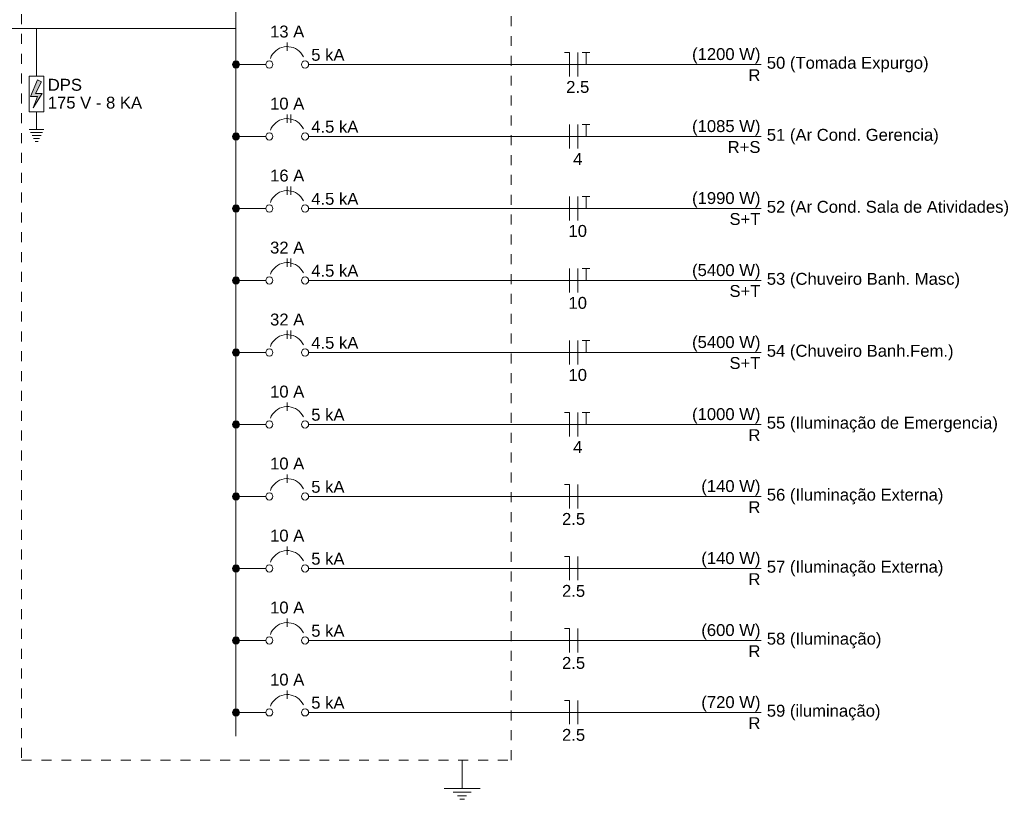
# Model space of a CAD drawing. Header units: millimetres. Extents: x -8 to 220, y -114 to 51.
# Tile 74 of 82: x 168 to 180, y -47 to -37. Entities that reach past the tile are written whole.
import ezdxf

# ---------------------------------------------------------------- set-up
doc = ezdxf.new("R2010")
doc.units = ezdxf.units.MM
doc.header["$MEASUREMENT"] = 0
doc.linetypes.add('JIS_02_1.2', pattern=[0.25, 0.125, -0.125])
for name, color, linetype, lineweight in [('DI-Barramento', 6, 'Continuous', 5), ('DI-Disjuntor', 1, 'Continuous', 5), ('DI-Fios', 3, 'Continuous', 5), ('DI-Linhas do diagrama', 9, 'Continuous', 5), ('DI-Pontilhado', 7, 'JIS_02_1.2', 5), ('DI-Textos do diagrama', 7, 'Continuous', 5)]:
    doc.layers.add(name, color=color, linetype=linetype, lineweight=lineweight)
doc.styles.add('Arial', font='arial.ttf')

msp = doc.modelspace()

# ---------------------------------------------------------------- hatches: boundary and pattern name
at = {"layer": 'DI-Textos do diagrama', "linetype": 'Continuous'}
for color, points in [(256, [(170.728, -37.285), (170.728, -37.281), (170.727, -37.277), (170.726, -37.273), (170.725, -37.269), (170.724, -37.266), (170.722, -37.262), (170.72, -37.259), (170.717, -37.256), (170.715, -37.253), (170.712, -37.25), (170.709, -37.248), (170.706, -37.246), (170.702, -37.244), (170.698, -37.242), (170.695, -37.241), (170.691, -37.24), (170.687, -37.24), (170.683, -37.24), (170.679, -37.24), (170.675, -37.24), (170.671, -37.241), (170.668, -37.242), (170.664, -37.244), (170.661, -37.246), (170.657, -37.248), (170.654, -37.25), (170.651, -37.253), (170.649, -37.256), (170.646, -37.259), (170.644, -37.262), (170.642, -37.266), (170.641, -37.269), (170.64, -37.273), (170.639, -37.277), (170.638, -37.281), (170.638, -37.285), (170.638, -37.289), (170.639, -37.292), (170.64, -37.296), (170.641, -37.3), (170.642, -37.304), (170.644, -37.307), (170.646, -37.31), (170.649, -37.314), (170.651, -37.316), (170.654, -37.319), (170.657, -37.322), (170.661, -37.324), (170.664, -37.325), (170.668, -37.327), (170.671, -37.328), (170.675, -37.329), (170.679, -37.33), (170.683, -37.33), (170.687, -37.33), (170.691, -37.329), (170.695, -37.328), (170.698, -37.327), (170.702, -37.325), (170.706, -37.324), (170.709, -37.322), (170.712, -37.319), (170.715, -37.316), (170.717, -37.314), (170.72, -37.31), (170.722, -37.307), (170.724, -37.304), (170.725, -37.3), (170.726, -37.296), (170.727, -37.292), (170.728, -37.289)]), (7, [(168.234, -37.503), (168.159, -37.651), (168.242, -37.651), (168.129, -37.831), (168.182, -37.687), (168.096, -37.687), (168.182, -37.48)]), (256, [(170.728, -38.192), (170.728, -38.188), (170.727, -38.184), (170.726, -38.181), (170.725, -38.177), (170.724, -38.173), (170.722, -38.17), (170.72, -38.166), (170.717, -38.163), (170.715, -38.16), (170.712, -38.158), (170.709, -38.155), (170.706, -38.153), (170.702, -38.151), (170.698, -38.15), (170.695, -38.149), (170.691, -38.148), (170.687, -38.147), (170.683, -38.147), (170.679, -38.147), (170.675, -38.148), (170.671, -38.149), (170.668, -38.15), (170.664, -38.151), (170.661, -38.153), (170.657, -38.155), (170.654, -38.158), (170.651, -38.16), (170.649, -38.163), (170.646, -38.166), (170.644, -38.17), (170.642, -38.173), (170.641, -38.177), (170.64, -38.181), (170.639, -38.184), (170.638, -38.188), (170.638, -38.192), (170.638, -38.196), (170.639, -38.2), (170.64, -38.204), (170.641, -38.208), (170.642, -38.211), (170.644, -38.215), (170.646, -38.218), (170.649, -38.221), (170.651, -38.224), (170.654, -38.227), (170.657, -38.229), (170.661, -38.231), (170.664, -38.233), (170.668, -38.234), (170.671, -38.236), (170.675, -38.236), (170.679, -38.237), (170.683, -38.237), (170.687, -38.237), (170.691, -38.236), (170.695, -38.236), (170.698, -38.234), (170.702, -38.233), (170.706, -38.231), (170.709, -38.229), (170.712, -38.227), (170.715, -38.224), (170.717, -38.221), (170.72, -38.218), (170.722, -38.215), (170.724, -38.211), (170.725, -38.208), (170.726, -38.204), (170.727, -38.2), (170.728, -38.196)]), (256, [(170.728, -39.1), (170.728, -39.096), (170.727, -39.092), (170.726, -39.088), (170.725, -39.084), (170.724, -39.081), (170.722, -39.077), (170.72, -39.074), (170.717, -39.071), (170.715, -39.068), (170.712, -39.065), (170.709, -39.063), (170.706, -39.061), (170.702, -39.059), (170.698, -39.057), (170.695, -39.056), (170.691, -39.055), (170.687, -39.055), (170.683, -39.055), (170.679, -39.055), (170.675, -39.055), (170.671, -39.056), (170.668, -39.057), (170.664, -39.059), (170.661, -39.061), (170.657, -39.063), (170.654, -39.065), (170.651, -39.068), (170.649, -39.071), (170.646, -39.074), (170.644, -39.077), (170.642, -39.081), (170.641, -39.084), (170.64, -39.088), (170.639, -39.092), (170.638, -39.096), (170.638, -39.1), (170.638, -39.104), (170.639, -39.107), (170.64, -39.111), (170.641, -39.115), (170.642, -39.119), (170.644, -39.122), (170.646, -39.125), (170.649, -39.129), (170.651, -39.132), (170.654, -39.134), (170.657, -39.137), (170.661, -39.139), (170.664, -39.14), (170.668, -39.142), (170.671, -39.143), (170.675, -39.144), (170.679, -39.145), (170.683, -39.145), (170.687, -39.145), (170.691, -39.144), (170.695, -39.143), (170.698, -39.142), (170.702, -39.14), (170.706, -39.139), (170.709, -39.137), (170.712, -39.134), (170.715, -39.132), (170.717, -39.129), (170.72, -39.125), (170.722, -39.122), (170.724, -39.119), (170.725, -39.115), (170.726, -39.111), (170.727, -39.107), (170.728, -39.104)]), (256, [(170.728, -40.007), (170.728, -40.003), (170.727, -39.999), (170.726, -39.996), (170.725, -39.992), (170.724, -39.988), (170.722, -39.985), (170.72, -39.981), (170.717, -39.978), (170.715, -39.975), (170.712, -39.973), (170.709, -39.97), (170.706, -39.968), (170.702, -39.966), (170.698, -39.965), (170.695, -39.964), (170.691, -39.963), (170.687, -39.962), (170.683, -39.962), (170.679, -39.962), (170.675, -39.963), (170.671, -39.964), (170.668, -39.965), (170.664, -39.966), (170.661, -39.968), (170.657, -39.97), (170.654, -39.973), (170.651, -39.975), (170.649, -39.978), (170.646, -39.981), (170.644, -39.985), (170.642, -39.988), (170.641, -39.992), (170.64, -39.996), (170.639, -39.999), (170.638, -40.003), (170.638, -40.007), (170.638, -40.011), (170.639, -40.015), (170.64, -40.019), (170.641, -40.023), (170.642, -40.026), (170.644, -40.03), (170.646, -40.033), (170.649, -40.036), (170.651, -40.039), (170.654, -40.042), (170.657, -40.044), (170.661, -40.046), (170.664, -40.048), (170.668, -40.049), (170.671, -40.051), (170.675, -40.051), (170.679, -40.052), (170.683, -40.052), (170.687, -40.052), (170.691, -40.051), (170.695, -40.051), (170.698, -40.049), (170.702, -40.048), (170.706, -40.046), (170.709, -40.044), (170.712, -40.042), (170.715, -40.039), (170.717, -40.036), (170.72, -40.033), (170.722, -40.03), (170.724, -40.026), (170.725, -40.023), (170.726, -40.019), (170.727, -40.015), (170.728, -40.011)]), (256, [(170.728, -40.915), (170.728, -40.911), (170.727, -40.907), (170.726, -40.903), (170.725, -40.899), (170.724, -40.896), (170.722, -40.892), (170.72, -40.889), (170.717, -40.886), (170.715, -40.883), (170.712, -40.88), (170.709, -40.878), (170.706, -40.876), (170.702, -40.874), (170.698, -40.872), (170.695, -40.871), (170.691, -40.87), (170.687, -40.87), (170.683, -40.87), (170.679, -40.87), (170.675, -40.87), (170.671, -40.871), (170.668, -40.872), (170.664, -40.874), (170.661, -40.876), (170.657, -40.878), (170.654, -40.88), (170.651, -40.883), (170.649, -40.886), (170.646, -40.889), (170.644, -40.892), (170.642, -40.896), (170.641, -40.899), (170.64, -40.903), (170.639, -40.907), (170.638, -40.911), (170.638, -40.915), (170.638, -40.919), (170.639, -40.922), (170.64, -40.926), (170.641, -40.93), (170.642, -40.934), (170.644, -40.937), (170.646, -40.94), (170.649, -40.944), (170.651, -40.947), (170.654, -40.949), (170.657, -40.952), (170.661, -40.954), (170.664, -40.955), (170.668, -40.957), (170.671, -40.958), (170.675, -40.959), (170.679, -40.96), (170.683, -40.96), (170.687, -40.96), (170.691, -40.959), (170.695, -40.958), (170.698, -40.957), (170.702, -40.955), (170.706, -40.954), (170.709, -40.952), (170.712, -40.949), (170.715, -40.947), (170.717, -40.944), (170.72, -40.94), (170.722, -40.937), (170.724, -40.934), (170.725, -40.93), (170.726, -40.926), (170.727, -40.922), (170.728, -40.919)]), (256, [(170.728, -41.822), (170.728, -41.818), (170.727, -41.814), (170.726, -41.811), (170.725, -41.807), (170.724, -41.803), (170.722, -41.8), (170.72, -41.796), (170.717, -41.793), (170.715, -41.79), (170.712, -41.788), (170.709, -41.785), (170.706, -41.783), (170.702, -41.781), (170.698, -41.78), (170.695, -41.779), (170.691, -41.778), (170.687, -41.777), (170.683, -41.777), (170.679, -41.777), (170.675, -41.778), (170.671, -41.779), (170.668, -41.78), (170.664, -41.781), (170.661, -41.783), (170.657, -41.785), (170.654, -41.788), (170.651, -41.79), (170.649, -41.793), (170.646, -41.796), (170.644, -41.8), (170.642, -41.803), (170.641, -41.807), (170.64, -41.811), (170.639, -41.814), (170.638, -41.818), (170.638, -41.822), (170.638, -41.826), (170.639, -41.83), (170.64, -41.834), (170.641, -41.838), (170.642, -41.841), (170.644, -41.845), (170.646, -41.848), (170.649, -41.851), (170.651, -41.854), (170.654, -41.857), (170.657, -41.859), (170.661, -41.861), (170.664, -41.863), (170.668, -41.864), (170.671, -41.866), (170.675, -41.867), (170.679, -41.867), (170.683, -41.867), (170.687, -41.867), (170.691, -41.867), (170.695, -41.866), (170.698, -41.864), (170.702, -41.863), (170.706, -41.861), (170.709, -41.859), (170.712, -41.857), (170.715, -41.854), (170.717, -41.851), (170.72, -41.848), (170.722, -41.845), (170.724, -41.841), (170.725, -41.838), (170.726, -41.834), (170.727, -41.83), (170.728, -41.826)]), (256, [(170.728, -42.73), (170.728, -42.726), (170.727, -42.722), (170.726, -42.718), (170.725, -42.714), (170.724, -42.711), (170.722, -42.707), (170.72, -42.704), (170.717, -42.701), (170.715, -42.698), (170.712, -42.695), (170.709, -42.693), (170.706, -42.691), (170.702, -42.689), (170.698, -42.687), (170.695, -42.686), (170.691, -42.685), (170.687, -42.685), (170.683, -42.685), (170.679, -42.685), (170.675, -42.685), (170.671, -42.686), (170.668, -42.687), (170.664, -42.689), (170.661, -42.691), (170.657, -42.693), (170.654, -42.695), (170.651, -42.698), (170.649, -42.701), (170.646, -42.704), (170.644, -42.707), (170.642, -42.711), (170.641, -42.714), (170.64, -42.718), (170.639, -42.722), (170.638, -42.726), (170.638, -42.73), (170.638, -42.734), (170.639, -42.738), (170.64, -42.741), (170.641, -42.745), (170.642, -42.749), (170.644, -42.752), (170.646, -42.755), (170.649, -42.759), (170.651, -42.762), (170.654, -42.764), (170.657, -42.767), (170.661, -42.769), (170.664, -42.77), (170.668, -42.772), (170.671, -42.773), (170.675, -42.774), (170.679, -42.775), (170.683, -42.775), (170.687, -42.775), (170.691, -42.774), (170.695, -42.773), (170.698, -42.772), (170.702, -42.77), (170.706, -42.769), (170.709, -42.767), (170.712, -42.764), (170.715, -42.762), (170.717, -42.759), (170.72, -42.755), (170.722, -42.752), (170.724, -42.749), (170.725, -42.745), (170.726, -42.741), (170.727, -42.738), (170.728, -42.734)]), (256, [(170.728, -43.637), (170.728, -43.633), (170.727, -43.629), (170.726, -43.626), (170.725, -43.622), (170.724, -43.618), (170.722, -43.615), (170.72, -43.611), (170.717, -43.608), (170.715, -43.605), (170.712, -43.603), (170.709, -43.6), (170.706, -43.598), (170.702, -43.596), (170.698, -43.595), (170.695, -43.594), (170.691, -43.593), (170.687, -43.592), (170.683, -43.592), (170.679, -43.592), (170.675, -43.593), (170.671, -43.594), (170.668, -43.595), (170.664, -43.596), (170.661, -43.598), (170.657, -43.6), (170.654, -43.603), (170.651, -43.605), (170.649, -43.608), (170.646, -43.611), (170.644, -43.615), (170.642, -43.618), (170.641, -43.622), (170.64, -43.626), (170.639, -43.629), (170.638, -43.633), (170.638, -43.637), (170.638, -43.641), (170.639, -43.645), (170.64, -43.649), (170.641, -43.653), (170.642, -43.656), (170.644, -43.66), (170.646, -43.663), (170.649, -43.666), (170.651, -43.669), (170.654, -43.672), (170.657, -43.674), (170.661, -43.676), (170.664, -43.678), (170.668, -43.679), (170.671, -43.681), (170.675, -43.682), (170.679, -43.682), (170.683, -43.682), (170.687, -43.682), (170.691, -43.682), (170.695, -43.681), (170.698, -43.679), (170.702, -43.678), (170.706, -43.676), (170.709, -43.674), (170.712, -43.672), (170.715, -43.669), (170.717, -43.666), (170.72, -43.663), (170.722, -43.66), (170.724, -43.656), (170.725, -43.653), (170.726, -43.649), (170.727, -43.645), (170.728, -43.641)]), (256, [(170.728, -44.545), (170.728, -44.541), (170.727, -44.537), (170.726, -44.533), (170.725, -44.529), (170.724, -44.526), (170.722, -44.522), (170.72, -44.519), (170.717, -44.516), (170.715, -44.513), (170.712, -44.51), (170.709, -44.508), (170.706, -44.506), (170.702, -44.504), (170.698, -44.502), (170.695, -44.501), (170.691, -44.5), (170.687, -44.5), (170.683, -44.5), (170.679, -44.5), (170.675, -44.5), (170.671, -44.501), (170.668, -44.502), (170.664, -44.504), (170.661, -44.506), (170.657, -44.508), (170.654, -44.51), (170.651, -44.513), (170.649, -44.516), (170.646, -44.519), (170.644, -44.522), (170.642, -44.526), (170.641, -44.529), (170.64, -44.533), (170.639, -44.537), (170.638, -44.541), (170.638, -44.545), (170.638, -44.549), (170.639, -44.553), (170.64, -44.556), (170.641, -44.56), (170.642, -44.564), (170.644, -44.567), (170.646, -44.571), (170.649, -44.574), (170.651, -44.577), (170.654, -44.579), (170.657, -44.582), (170.661, -44.584), (170.664, -44.585), (170.668, -44.587), (170.671, -44.588), (170.675, -44.589), (170.679, -44.59), (170.683, -44.59), (170.687, -44.59), (170.691, -44.589), (170.695, -44.588), (170.698, -44.587), (170.702, -44.585), (170.706, -44.584), (170.709, -44.582), (170.712, -44.579), (170.715, -44.577), (170.717, -44.574), (170.72, -44.571), (170.722, -44.567), (170.724, -44.564), (170.725, -44.56), (170.726, -44.556), (170.727, -44.553), (170.728, -44.549)]), (256, [(170.728, -45.452), (170.728, -45.448), (170.727, -45.444), (170.726, -45.441), (170.725, -45.437), (170.724, -45.433), (170.722, -45.43), (170.72, -45.426), (170.717, -45.423), (170.715, -45.42), (170.712, -45.418), (170.709, -45.415), (170.706, -45.413), (170.702, -45.411), (170.698, -45.41), (170.695, -45.409), (170.691, -45.408), (170.687, -45.407), (170.683, -45.407), (170.679, -45.407), (170.675, -45.408), (170.671, -45.409), (170.668, -45.41), (170.664, -45.411), (170.661, -45.413), (170.657, -45.415), (170.654, -45.418), (170.651, -45.42), (170.649, -45.423), (170.646, -45.426), (170.644, -45.43), (170.642, -45.433), (170.641, -45.437), (170.64, -45.441), (170.639, -45.444), (170.638, -45.448), (170.638, -45.452), (170.638, -45.456), (170.639, -45.46), (170.64, -45.464), (170.641, -45.468), (170.642, -45.471), (170.644, -45.475), (170.646, -45.478), (170.649, -45.481), (170.651, -45.484), (170.654, -45.487), (170.657, -45.489), (170.661, -45.491), (170.664, -45.493), (170.668, -45.494), (170.671, -45.496), (170.675, -45.497), (170.679, -45.497), (170.683, -45.497), (170.687, -45.497), (170.691, -45.497), (170.695, -45.496), (170.698, -45.494), (170.702, -45.493), (170.706, -45.491), (170.709, -45.489), (170.712, -45.487), (170.715, -45.484), (170.717, -45.481), (170.72, -45.478), (170.722, -45.475), (170.724, -45.471), (170.725, -45.468), (170.726, -45.464), (170.727, -45.46), (170.728, -45.456)])]:
    msp.add_hatch(color=color, dxfattribs=at).paths.add_polyline_path(points)

# ---------------------------------------------------------------- linework, layer by layer
at = {"layer": 'DI-Barramento'}
msp.add_line((170.683, -27.91), (170.683, -45.752), dxfattribs=at)
at = {"layer": 'DI-Disjuntor'}
for p, q in [((171.328, -37.112), (171.328, -37.007)), ((168.077, -37.431), (168.264, -37.431)), ((168.077, -37.881), (168.077, -37.431)), ((168.264, -37.431), (168.264, -37.881)), ((168.264, -37.881), (168.077, -37.881)), ((171.328, -38.02), (171.328, -37.915)), ((171.373, -38.02), (171.373, -37.915)), ((171.328, -38.927), (171.328, -38.822)), ((171.373, -38.927), (171.373, -38.822)), ((171.328, -39.835), (171.328, -39.73)), ((171.373, -39.835), (171.373, -39.73)), ((171.328, -40.742), (171.328, -40.637)), ((171.373, -40.742), (171.373, -40.637)), ((171.328, -41.65), (171.328, -41.545)), ((171.328, -42.557), (171.328, -42.452)), ((171.328, -43.465), (171.328, -43.36)), ((171.328, -44.372), (171.328, -44.267)), ((171.328, -45.28), (171.328, -45.175))]:
    msp.add_line(p, q, dxfattribs=at)
for points in [[(171.532, -37.19), (171.518, -37.164), (171.5, -37.14), (171.48, -37.119), (171.457, -37.1), (171.432, -37.085), (171.405, -37.073), (171.377, -37.065), (171.348, -37.061), (171.318, -37.06), (171.289, -37.063), (171.26, -37.07), (171.233, -37.081), (171.207, -37.095), (171.183, -37.112), (171.162, -37.133), (171.144, -37.156), (171.128, -37.181), (171.117, -37.208)], [(171.532, -38.097), (171.518, -38.071), (171.5, -38.048), (171.48, -38.026), (171.457, -38.008), (171.432, -37.993), (171.405, -37.981), (171.377, -37.973), (171.348, -37.968), (171.318, -37.967), (171.289, -37.971), (171.26, -37.978), (171.233, -37.988), (171.207, -38.002), (171.183, -38.02), (171.162, -38.04), (171.144, -38.063), (171.128, -38.088), (171.117, -38.115)], [(171.532, -39.005), (171.518, -38.979), (171.5, -38.955), (171.48, -38.934), (171.457, -38.915), (171.432, -38.9), (171.405, -38.888), (171.377, -38.88), (171.348, -38.876), (171.318, -38.875), (171.289, -38.878), (171.26, -38.885), (171.233, -38.896), (171.207, -38.91), (171.183, -38.927), (171.162, -38.948), (171.144, -38.971), (171.128, -38.996), (171.117, -39.023)], [(171.532, -39.912), (171.518, -39.886), (171.5, -39.863), (171.48, -39.841), (171.457, -39.823), (171.432, -39.808), (171.405, -39.796), (171.377, -39.788), (171.348, -39.783), (171.318, -39.782), (171.289, -39.786), (171.26, -39.793), (171.233, -39.803), (171.207, -39.817), (171.183, -39.835), (171.162, -39.855), (171.144, -39.878), (171.128, -39.903), (171.117, -39.93)], [(171.532, -40.82), (171.518, -40.794), (171.5, -40.77), (171.48, -40.749), (171.457, -40.73), (171.432, -40.715), (171.405, -40.703), (171.377, -40.695), (171.348, -40.691), (171.318, -40.69), (171.289, -40.693), (171.26, -40.7), (171.233, -40.711), (171.207, -40.725), (171.183, -40.742), (171.162, -40.763), (171.144, -40.786), (171.128, -40.811), (171.117, -40.838)], [(171.532, -41.727), (171.518, -41.701), (171.5, -41.678), (171.48, -41.656), (171.457, -41.638), (171.432, -41.623), (171.405, -41.611), (171.377, -41.603), (171.348, -41.598), (171.318, -41.597), (171.289, -41.601), (171.26, -41.608), (171.233, -41.618), (171.207, -41.632), (171.183, -41.65), (171.162, -41.67), (171.144, -41.693), (171.128, -41.718), (171.117, -41.745)], [(171.532, -42.635), (171.518, -42.609), (171.5, -42.585), (171.48, -42.564), (171.457, -42.545), (171.432, -42.53), (171.405, -42.518), (171.377, -42.51), (171.348, -42.506), (171.318, -42.505), (171.289, -42.508), (171.26, -42.515), (171.233, -42.526), (171.207, -42.54), (171.183, -42.557), (171.162, -42.578), (171.144, -42.601), (171.128, -42.626), (171.117, -42.653)], [(171.532, -43.542), (171.518, -43.516), (171.5, -43.493), (171.48, -43.471), (171.457, -43.453), (171.432, -43.438), (171.405, -43.426), (171.377, -43.418), (171.348, -43.413), (171.318, -43.412), (171.289, -43.416), (171.26, -43.423), (171.233, -43.433), (171.207, -43.447), (171.183, -43.465), (171.162, -43.485), (171.144, -43.508), (171.128, -43.533), (171.117, -43.56)], [(171.532, -44.45), (171.518, -44.424), (171.5, -44.4), (171.48, -44.379), (171.457, -44.36), (171.432, -44.345), (171.405, -44.333), (171.377, -44.325), (171.348, -44.321), (171.318, -44.32), (171.289, -44.323), (171.26, -44.33), (171.233, -44.341), (171.207, -44.355), (171.183, -44.372), (171.162, -44.393), (171.144, -44.416), (171.128, -44.441), (171.117, -44.468)], [(171.532, -45.357), (171.518, -45.331), (171.5, -45.308), (171.48, -45.286), (171.457, -45.268), (171.432, -45.253), (171.405, -45.241), (171.377, -45.233), (171.348, -45.228), (171.318, -45.227), (171.289, -45.231), (171.26, -45.238), (171.233, -45.248), (171.207, -45.262), (171.183, -45.28), (171.162, -45.3), (171.144, -45.323), (171.128, -45.348), (171.117, -45.375)]]:
    msp.add_lwpolyline(points, dxfattribs=at)
for centre in [(171.103, -37.285), (171.553, -37.285), (171.103, -38.192), (171.553, -38.192), (171.103, -39.1), (171.553, -39.1), (171.103, -40.007), (171.553, -40.007), (171.103, -40.915), (171.553, -40.915), (171.103, -41.822), (171.553, -41.822), (171.103, -42.73), (171.553, -42.73), (171.103, -43.637), (171.553, -43.637), (171.103, -44.545), (171.553, -44.545), (171.103, -45.452), (171.553, -45.452)]:
    msp.add_circle(centre, 0.045, dxfattribs=at)
at = {"layer": 'DI-Fios'}
for p, q in [((174.883, -37.135), (174.823, -37.135)), ((174.883, -37.435), (174.883, -37.135)), ((174.988, -37.435), (174.988, -37.135)), ((175.045, -37.135), (175.141, -37.135)), ((175.093, -37.285), (175.093, -37.135)), ((174.883, -38.342), (174.883, -38.042)), ((174.988, -38.342), (174.988, -38.042)), ((175.045, -38.042), (175.141, -38.042)), ((175.093, -38.192), (175.093, -38.042)), ((174.883, -39.25), (174.883, -38.95)), ((174.988, -39.25), (174.988, -38.95)), ((175.045, -38.95), (175.141, -38.95)), ((175.093, -39.1), (175.093, -38.95)), ((174.883, -40.157), (174.883, -39.857)), ((174.988, -40.157), (174.988, -39.857)), ((175.045, -39.857), (175.141, -39.857)), ((175.093, -40.007), (175.093, -39.857)), ((174.883, -41.065), (174.883, -40.765)), ((174.988, -41.065), (174.988, -40.765)), ((175.045, -40.765), (175.141, -40.765)), ((175.093, -40.915), (175.093, -40.765)), ((174.883, -41.672), (174.823, -41.672)), ((174.883, -41.972), (174.883, -41.672)), ((174.988, -41.972), (174.988, -41.672)), ((175.045, -41.672), (175.141, -41.672)), ((175.093, -41.822), (175.093, -41.672)), ((174.883, -42.58), (174.823, -42.58)), ((174.883, -42.88), (174.883, -42.58)), ((174.988, -42.88), (174.988, -42.58)), ((174.883, -43.487), (174.823, -43.487)), ((174.883, -43.787), (174.883, -43.487)), ((174.988, -43.787), (174.988, -43.487)), ((174.883, -44.395), (174.823, -44.395)), ((174.883, -44.695), (174.883, -44.395)), ((174.988, -44.695), (174.988, -44.395)), ((174.883, -45.302), (174.823, -45.302)), ((174.883, -45.602), (174.883, -45.302)), ((174.988, -45.602), (174.988, -45.302))]:
    msp.add_line(p, q, dxfattribs=at)
at = {"layer": 'DI-Linhas do diagrama'}
for p, q in [((164.151, -36.831), (170.683, -36.831)), ((168.171, -36.831), (168.171, -37.206)), ((168.171, -37.206), (168.171, -37.431)), ((170.728, -37.285), (171.058, -37.285)), ((171.598, -37.285), (177.3, -37.285)), ((168.171, -37.881), (168.171, -38.106)), ((168.077, -38.106), (168.264, -38.106)), ((168.096, -38.143), (168.246, -38.143)), ((168.114, -38.181), (168.227, -38.181)), ((170.728, -38.192), (171.058, -38.192)), ((171.598, -38.192), (177.3, -38.192)), ((168.133, -38.218), (168.208, -38.218)), ((168.152, -38.256), (168.189, -38.256)), ((170.728, -39.1), (171.058, -39.1)), ((171.598, -39.1), (177.3, -39.1)), ((170.728, -40.007), (171.058, -40.007)), ((171.598, -40.007), (177.3, -40.007)), ((170.728, -40.915), (171.058, -40.915)), ((171.598, -40.915), (177.3, -40.915)), ((170.728, -41.822), (171.058, -41.822)), ((171.598, -41.822), (177.3, -41.822)), ((170.728, -42.73), (171.058, -42.73)), ((171.598, -42.73), (177.3, -42.73)), ((170.728, -43.637), (171.058, -43.637)), ((171.598, -43.637), (177.3, -43.637)), ((170.728, -44.545), (171.058, -44.545)), ((171.598, -44.545), (177.3, -44.545)), ((170.728, -45.452), (171.058, -45.452)), ((171.598, -45.452), (177.3, -45.452))]:
    msp.add_line(p, q, dxfattribs=at)
for centre in [(170.683, -37.285), (170.683, -38.192), (170.683, -39.1), (170.683, -40.007), (170.683, -40.915), (170.683, -41.822), (170.683, -42.73), (170.683, -43.637), (170.683, -44.545), (170.683, -45.452)]:
    msp.add_circle(centre, 0.045, dxfattribs=at)
at = {"layer": 'DI-Pontilhado'}
for p, q in [((167.983, -27.4), (167.983, -46.052)), ((174.148, -46.052), (174.148, -27.4)), ((167.983, -46.052), (174.148, -46.052))]:
    msp.add_line(p, q, dxfattribs=at)
at = {"layer": 'DI-Textos do diagrama'}
for p, q in [((173.532, -46.052), (173.532, -46.412)), ((173.307, -46.412), (173.757, -46.412)), ((173.419, -46.457), (173.644, -46.457)), ((173.475, -46.502), (173.588, -46.502)), ((173.503, -46.547), (173.56, -46.547))]:
    msp.add_line(p, q, dxfattribs=at)
msp.add_lwpolyline([(168.234, -37.503), (168.159, -37.651), (168.242, -37.651), (168.129, -37.831), (168.182, -37.687), (168.096, -37.687), (168.182, -37.48), (168.234, -37.503)], dxfattribs=at)
for centre in [(170.683, -37.285), (170.683, -38.192), (170.683, -39.1), (170.683, -40.007), (170.683, -40.915), (170.683, -41.822), (170.683, -42.73), (170.683, -43.637), (170.683, -44.545), (170.683, -45.452)]:
    msp.add_circle(centre, 0.045, dxfattribs=at)

# ---------------------------------------------------------------- texts
at = {"layer": 'DI-Linhas do diagrama', "char_height": 0.15, "attachment_point": 7, "line_spacing_factor": 0.6, "style": 'Arial'}
for s, insert, width in [('DPS', (168.312, -37.618), 0.86204), ('175 V - 8 KA', (168.312, -37.843), 2.37599)]:
    msp.add_mtext(s, dxfattribs=dict(at, insert=insert, width=width))
at = {"layer": 'DI-Textos do diagrama', "char_height": 0.15, "line_spacing_factor": 0.6, "style": 'Arial'}
for s, insert, width, attachment_point in [('13 A', (171.328, -36.947), 0.86204, 8), ('5 kA', (171.631, -37.24), 0.83872, 7), ('(1200 W)', (177.29, -37.274), 1.72294, 9), ('50 (Tomada Expurgo)', (177.37, -37.384), 4.07584, 7), ('R', (177.29, -37.495), 0.30274, 9), ('2.5', (174.988, -37.645), 0.58239, 8), ('10 A', (171.328, -37.855), 0.86204, 8), ('4.5 kA', (171.631, -38.147), 1.18811, 7), ('(1085 W)', (177.29, -38.182), 1.72294, 9), ('51 (Ar Cond. Gerencia)', (177.37, -38.292), 4.33171, 7), ('R+S', (177.29, -38.402), 0.82706, 9), ('4', (174.988, -38.552), 0.233, 8), ('16 A', (171.328, -38.762), 0.86204, 8), ('4.5 kA', (171.631, -39.055), 1.18811, 7), ('(1990 W)', (177.29, -39.089), 1.72294, 9), ('52 (Ar Cond. Sala de Atividades)', (177.37, -39.199), 6.10244, 7), ('S+T', (177.29, -39.31), 0.78041, 9), ('10', (174.988, -39.46), 0.46601, 8), ('32 A', (171.328, -39.67), 0.86204, 8), ('4.5 kA', (171.631, -39.962), 1.18811, 7), ('(5400 W)', (177.29, -39.997), 1.72294, 9), ('53 (Chuveiro Banh. Masc)', (177.37, -40.107), 4.86768, 7), ('S+T', (177.29, -40.217), 0.78041, 9), ('10', (174.988, -40.367), 0.46601, 8), ('32 A', (171.328, -40.577), 0.86204, 8), ('4.5 kA', (171.631, -40.87), 1.18811, 7), ('(5400 W)', (177.29, -40.904), 1.72294, 9), ('54 (Chuveiro Banh.Fem.)', (177.37, -41.014), 4.70442, 7), ('S+T', (177.29, -41.125), 0.78041, 9), ('10', (174.988, -41.275), 0.46601, 8), ('10 A', (171.328, -41.485), 0.86204, 8), ('5 kA', (171.631, -41.777), 0.83872, 7), ('(1000 W)', (177.29, -41.812), 1.72294, 9), ('55 (Iluminação de Emergencia)', (177.37, -41.922), 5.82256, 7), ('R', (177.29, -42.032), 0.30274, 9), ('4', (174.988, -42.182), 0.233, 8), ('10 A', (171.328, -42.392), 0.86204, 8), ('5 kA', (171.631, -42.685), 0.83872, 7), ('(140 W)', (177.29, -42.719), 1.48994, 9), ('56 (Iluminação Externa)', (177.37, -42.829), 4.44832, 7), ('R', (177.29, -42.94), 0.30274, 9), ('2.5', (174.936, -43.09), 0.58239, 8), ('10 A', (171.328, -43.3), 0.86204, 8), ('5 kA', (171.631, -43.592), 0.83872, 7), ('(140 W)', (177.29, -43.627), 1.48994, 9), ('57 (Iluminação Externa)', (177.37, -43.737), 4.44832, 7), ('R', (177.29, -43.847), 0.30274, 9), ('2.5', (174.936, -43.997), 0.58239, 8), ('10 A', (171.328, -44.207), 0.86204, 8), ('5 kA', (171.631, -44.5), 0.83872, 7), ('(600 W)', (177.29, -44.534), 1.48994, 9), ('58 (Iluminação)', (177.37, -44.644), 2.88773, 7), ('R', (177.29, -44.755), 0.30274, 9), ('2.5', (174.936, -44.905), 0.58239, 8), ('10 A', (171.328, -45.115), 0.86204, 8), ('5 kA', (171.631, -45.407), 0.83872, 7), ('(720 W)', (177.29, -45.442), 1.48994, 9), ('59 (iluminação)', (177.37, -45.552), 2.86441, 7), ('R', (177.29, -45.662), 0.30274, 9), ('2.5', (174.936, -45.812), 0.58239, 8)]:
    msp.add_mtext(s, dxfattribs=dict(at, insert=insert, width=width, attachment_point=attachment_point))

doc.saveas('drawing.dxf')
